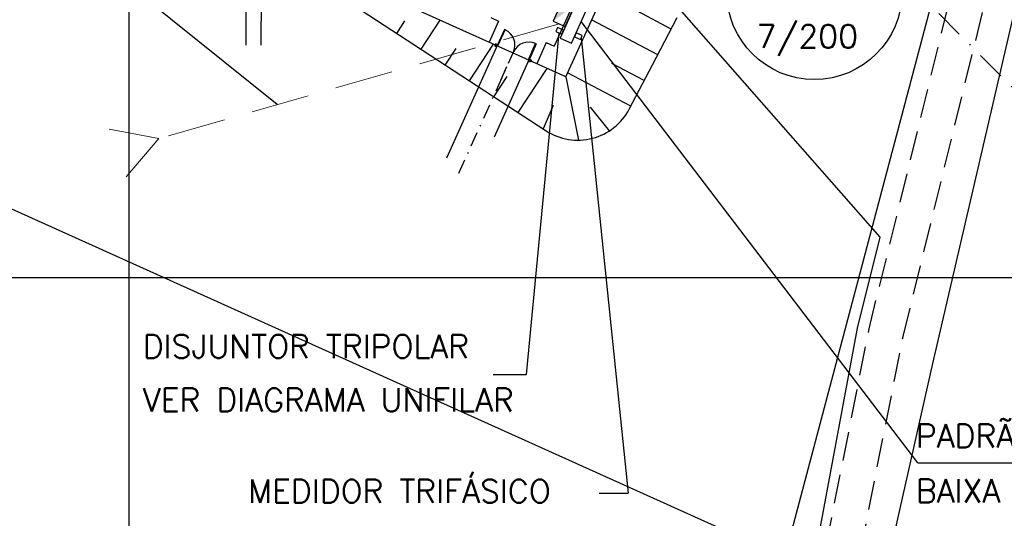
# Model space of a CAD drawing. Header units: millimetres. Extents: x 196436 to 199900, y 8705373 to 8708636.
# Tile 84 of 92: x 199491 to 199575, y 8707579 to 8707622. Entities that reach past the tile are written whole.
import ezdxf

# ---------------------------------------------------------------- set-up
doc = ezdxf.new("R2010")
doc.units = ezdxf.units.MM
doc.header["$LTSCALE"] = 5
for name, pattern in [('DASHDOT', [1, 0.5, -0.25, 0, -0.25]), ('DASHED', [0.75, 0.5, -0.25]), ('HIDDEN', [0.375, 0.25, -0.125])]:
    doc.linetypes.add(name, pattern=pattern)
for name, color, linetype in [('BAR-EIXOS', 7, 'DASHDOT'), ('CERCA', 3, 'CERCA_LINE'), ('ELE_CIR', 2, 'Continuous'), ('ELE_DUTOS', 8, 'Continuous'), ('ELE_SUBESTAÇÃO', 8, 'Continuous'), ('ELE_TX_GERAL', 2, 'Continuous'), ('ESTRADA_BARRO', 9, 'DASHED'), ('LAGOA', 3, 'Continuous'), ('LINHA_TRANS', 4, 'DASHDOT'), ('MALHA', 9, 'Continuous'), ('MF', 2, 'Continuous'), ('REDE', 22, 'Continuous'), ('TER-BERMA', 4, 'Continuous'), ('TER-COTAS', 7, 'Continuous'), ('TER-OFFSET', 3, 'Continuous'), ('TER-OFFSET-LINHA', 7, 'Continuous')]:
    doc.layers.add(name, color=color, linetype=linetype)
doc.styles.add('ROMANS', font='romans.shx', dxfattribs={"width": 0.85})
doc.linetypes.add('CERCA_LINE', pattern='A,0.5,-0.2,["X",Standard,S=0.1,R=0,X=-0.1,Y=-0.05],-0.25', length=0.95)

msp = doc.modelspace()

# ---------------------------------------------------------------- hatches: boundary and pattern name
at = {"layer": 'ELE_SUBESTAÇÃO'}
msp.add_hatch(color=256, dxfattribs=at).paths.add_polyline_path([(199536.56, 8707622.113), (199538.419, 8707623.477), (199537.377, 8707623.943)])

# ---------------------------------------------------------------- linework, layer by layer
at = {"layer": 'BAR-EIXOS', "color": 7, "ltscale": 0.5}
msp.add_line((199533.203, 8707619.594, 1), (199528.288, 8707608.687, 1), dxfattribs=at)
at = {"layer": 'CERCA', "color": 7, "ltscale": 2}
for p, q in [((199556.52, 8707575.905), (199629.982, 8707853.205)), ((199160.458, 8707754.352), (199556.52, 8707575.905))]:
    msp.add_line(p, q, dxfattribs=at)
at = {"layer": 'CERCA', "color": 7}
msp.add_lwpolyline([(199558.261, 8707543.747), (199569.282, 8707592.602), (199578.448, 8707632.257), (199605.013, 8707728.74), (199619.444, 8707780.595)], dxfattribs=at)
at = {"layer": 'ELE_CIR', "linetype": 'Continuous'}
msp.add_line((199511.404, 8707624.75), (199511.384, 8707620.05), dxfattribs=at)
msp.add_lwpolyline([(199508.94, 8707624.757), (199510.092, 8707624.757), (199510.093, 8707620.05)], dxfattribs=at)
at = {"layer": 'ELE_DUTOS', "linetype": 'HIDDEN', "lineweight": 0, "ltscale": 30}
for p, q in [((199502.589, 8707611.985, 1), (199498.328, 8707612.781, 1)), ((199499.769, 8707608.693, 1), (199502.589, 8707611.985, 1))]:
    msp.add_line(p, q, dxfattribs=at)
at = {"layer": 'ELE_DUTOS', "linetype": 'HIDDEN', "lineweight": 0, "ltscale": 4, "elevation": 1}
msp.add_lwpolyline([(199537.081, 8707621.881), (199502.589, 8707611.985)], dxfattribs=at)
at = {"layer": 'ELE_SUBESTAÇÃO', "elevation": 1}
for points in [[(199540.726, 8707625.996), (199539.742, 8707626.436), (199537.153, 8707620.645), (199538.137, 8707620.205)], [(199537.602, 8707621.648), (199538.419, 8707623.477), (199537.377, 8707623.943), (199536.56, 8707622.113)], [(199537.301, 8707620.977), (199537.453, 8707621.318), (199536.932, 8707621.55), (199536.78, 8707621.21)], [(199538.908, 8707620.532), (199539.06, 8707620.873), (199538.539, 8707621.106), (199538.387, 8707620.765)]]:
    msp.add_lwpolyline(points, close=True, dxfattribs=at)
at = {"layer": 'ELE_TX_GERAL', "color": 7, "lineweight": -3}
for p, q in [((199512.802, 8707614.915, 1), (199494.017, 8707630.006)), ((199538.984, 8707620.703, 1), (199543.013, 8707581.431)), ((199531.403, 8707591.638, 1), (199534.242, 8707591.638, 1)), ((199540.537, 8707581.431), (199543.013, 8707581.431))]:
    msp.add_line(p, q, dxfattribs=at)
at = {"layer": 'ELE_TX_GERAL', "color": 7, "lineweight": -3, "elevation": 1}
for points in [[(199567.965, 8707584.043), (199538.974, 8707622.078)], [(199537.041, 8707621.093), (199534.242, 8707591.638)]]:
    msp.add_lwpolyline(points, dxfattribs=at)
at = {"layer": 'ELE_TX_GERAL', "color": 7, "lineweight": -3}
msp.add_lwpolyline([(199567.965, 8707584.043), (199567.965, 8707584.043), (199606.266, 8707584.043)], dxfattribs=at)
at = {"layer": 'ELE_TX_GERAL', "lineweight": -3}
msp.add_circle((199559.064, 8707624.618, 1), 7.546, dxfattribs=at)
at = {"layer": 'ESTRADA_BARRO', "color": 7}
for p, q in [((199563.776, 8707595.586), (199572.874, 8707632.687)), ((199566.706, 8707594.938), (199575.776, 8707631.925)), ((199554.278, 8707547.443), (199563.776, 8707595.586)), ((199557.226, 8707546.888), (199566.706, 8707594.938))]:
    msp.add_line(p, q, dxfattribs=at)
at = {"layer": 'LAGOA', "color": 7}
msp.add_line((199537.657, 8707617.308, 1), (199566.412, 8707681.13, 1), dxfattribs=at)
at = {"layer": 'LINHA_TRANS', "color": 7}
msp.add_lwpolyline([(199281.954, 8707911.943), (199615.687, 8707576.643), (199615.687, 8707576.643)], dxfattribs=at)
at = {"layer": 'MALHA', "color": 7}
for p, q in [((199500, 8708300), (199500, 8706900)), ((199500, 8708300), (199500, 8706900)), ((199000, 8707600), (199900, 8707600)), ((199000, 8707600), (199900, 8707600))]:
    msp.add_line(p, q, dxfattribs=at)
at = {"layer": 'MF', "color": 7}
for p, q in [((199563.274, 8707679.034, 1), (199536.655, 8707619.953, 1)), ((199531.868, 8707622.11, 1), (199531.047, 8707620.287, 1)), ((199531.185, 8707622.418, 1), (199531.868, 8707622.11, 1)), ((199531.772, 8707620.07, 1), (199527.364, 8707610.287, 1)), ((199535.971, 8707620.261, 1), (199535.15, 8707618.438, 1)), ((199535.971, 8707620.261, 1), (199536.655, 8707619.953, 1)), ((199534.507, 8707618.837, 1), (199531.474, 8707612.105, 1))]:
    msp.add_line(p, q, dxfattribs=at)
at = {"layer": 'MF', "color": 7, "elevation": 1}
for points in [[(199531.831, 8707620.043), (199532.424, 8707621.358), (199532.372, 8707621.382), (199531.779, 8707620.066)], [(199531.779, 8707620.066), (199531.597, 8707620.148), (199531.515, 8707619.966), (199531.697, 8707619.884)], [(199534.463, 8707618.857), (199535.056, 8707620.173), (199535.107, 8707620.149), (199534.515, 8707618.834)], [(199534.515, 8707618.834), (199534.697, 8707618.752), (199534.615, 8707618.569), (199534.432, 8707618.651)]]:
    msp.add_lwpolyline(points, close=True, dxfattribs=at)
at = {"layer": 'MF', "color": 7}
for centre, start, end in [((199531.831, 8707620.043, 1), 335.75436, 65.74795), ((199534.463, 8707618.857, 1), 65.74384, 155.73743)]:
    msp.add_arc(centre, 1.443, start, end, dxfattribs=at)
at = {"layer": 'REDE', "color": 7}
msp.add_lwpolyline([(198633.3, 8707060.151), (198633.818, 8707059.633), (198692.175, 8707069.245), (198892.622, 8707092.876), (199000.571, 8707088.22), (199039.374, 8707097.894), (199088.059, 8707123.486), (199179.076, 8707187.139), (199350.335, 8707277.958), (199489.56, 8707356.837), (199526.737, 8707384.241), (199539.368, 8707464.745), (199543.124, 8707487.748), (199553.064, 8707543.49), (199562.79, 8707595.634), (199564.724, 8707603.473), (199534.127, 8707638.367)], dxfattribs=at)
at = {"layer": 'TER-BERMA', "color": 7}
for q in [(199566.412, 8707681.13, 1), (199510.305, 8707629.632, 1)]:
    msp.add_line((199537.657, 8707617.308, 1), q, dxfattribs=at)
at = {"layer": 'TER-COTAS', "color": 7}
for p, q in [((199537.657, 8707617.308, 1), (199538.748, 8707611.847, 0.472)), ((199536.566, 8707614.825, 0.704), (199535.69, 8707612.831, 0.466)), ((199539.742, 8707614.7, 0.662), (199541.389, 8707612.639, 0.394))]:
    msp.add_line(p, q, dxfattribs=at)
at = {"layer": 'TER-OFFSET', "color": 7}
msp.add_lwpolyline([(199489.559, 8707638.979), (199496.977, 8707634.131), (199500.764, 8707632.8), (199510.234, 8707629.475), (199518.695, 8707623.909), (199535.956, 8707612.657, 0.442171), (199543.114, 8707614.523), (199545.114, 8707618.336)], format="xyb", dxfattribs=at)
msp.add_lwpolyline([(199545.114, 8707618.336), (199547.254, 8707622.417)], dxfattribs=at)
at = {"layer": 'TER-OFFSET-LINHA', "color": 7}
msp.add_line((199532.557, 8707618.16, 1), (199532.026, 8707616.982, 1), dxfattribs=at)
at = {"layer": 'TER-OFFSET-LINHA', "color": 7, "flags": 128}
for points in [[(199546.736, 8707621.429), (199543.815, 8707622.961)], [(199523.085, 8707621.047), (199523.797, 8707622.139)], [(199525.179, 8707619.682), (199526.816, 8707622.192)], [(199545.575, 8707619.215), (199539.865, 8707622.209)], [(199529.368, 8707616.952), (199531.429, 8707620.114)], [(199527.274, 8707618.317), (199528.198, 8707619.735)], [(199544.414, 8707617.001), (199541.625, 8707618.464)], [(199533.557, 8707614.221), (199536.043, 8707618.035)], [(199543.253, 8707614.787), (199537.808, 8707617.643)], [(199531.462, 8707615.587), (199532.599, 8707617.331)]]:
    msp.add_lwpolyline(points, dxfattribs=at)

# ---------------------------------------------------------------- texts
at = {"layer": 'ELE_TX_GERAL', "lineweight": -3, "style": 'ROMANS'}
for s, p in [('7/200', (199554.086, 8707619.794, 1)), ('DISJUNTOR TRIPOLAR', (199501.213, 8707593.064, 1)), ('VER DIAGRAMA UNIFILAR', (199501.213, 8707588.456, 1)), ('PADRÃO DE ENTRADA', (199567.806, 8707585.356)), ('MEDIDOR TRIFÁSICO', (199510.292, 8707580.592)), ('BAIXA TENSÃO 380/220V', (199567.806, 8707580.619))]:
    msp.add_text(s, height=2, rotation=360, dxfattribs=at).set_placement(p)

doc.saveas('drawing.dxf')
